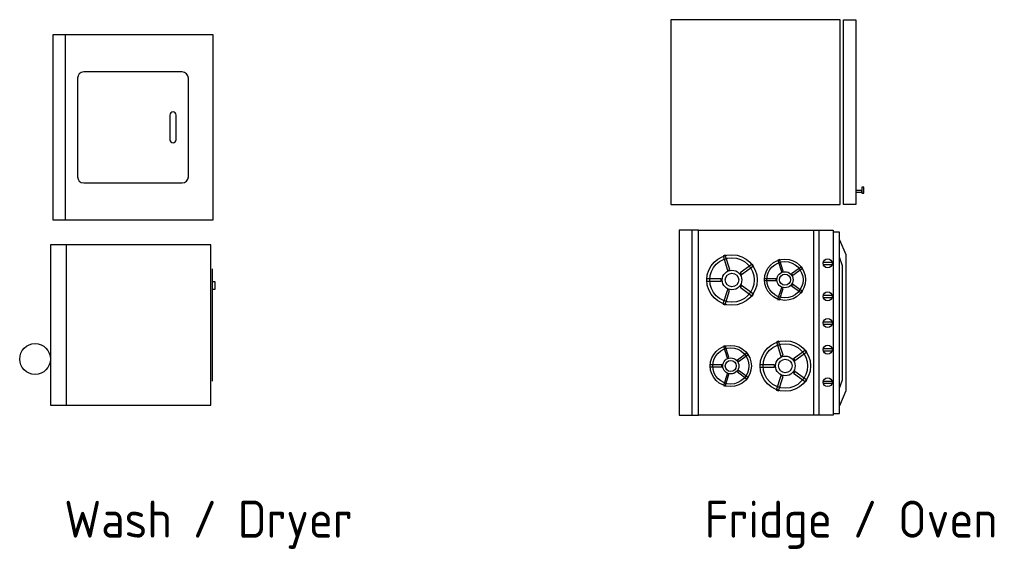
# Model space of a CAD drawing. Header units: inches. Extents: x 100794 to 106273, y 288 to 2276.
# Tile 34 of 149: x 100794 to 100953, y 1466 to 1552. Entities that reach past the tile are written whole.
import ezdxf

# ---------------------------------------------------------------- set-up
doc = ezdxf.new("R2010")
doc.units = ezdxf.units.IN
doc.header["$MEASUREMENT"] = 0
doc.layers.get('0').update_dxf_attribs({"linetype": 'CONTINUOUS'})
doc.layers.add('0EMPORARY', color=7, linetype='CONTINUOUS')
doc.styles.get("Standard").update_dxf_attribs({"font": 'ISOCP'})

msp = doc.modelspace()

# ---------------------------------------------------------------- linework, layer by layer
for p, q in [((100902.74853, 1487.89691, -0.02679), (100902.74853, 1517.89691, -0.02679)), ((100922.53533, 1487.89691, -0.02831), (100922.53533, 1517.89691, -0.02831)), ((100923.38733, 1487.89691, -0.02679), (100923.38733, 1517.89691, -0.02679)), ((100924.0591, 1512.72357, -0.03702), (100925.45636, 1512.72357, -0.03702)), ((100924.0591, 1512.35907, -0.03702), (100925.45636, 1512.35907, -0.03702)), ((100924.0591, 1507.36249, -0.03702), (100925.45636, 1507.36249, -0.03702)), ((100924.0591, 1506.998, -0.03702), (100925.45636, 1506.998, -0.03702)), ((100924.0591, 1503.04064, -0.03702), (100925.45636, 1503.04064, -0.03702)), ((100924.0591, 1502.67615, -0.03702), (100925.45636, 1502.67615, -0.03702)), ((100924.0591, 1498.7265, -0.03702), (100925.45636, 1498.7265, -0.03702)), ((100924.0591, 1498.36201, -0.03702), (100925.45636, 1498.36201, -0.03702)), ((100924.0591, 1493.4354, -0.03702), (100925.45636, 1493.4354, -0.03702)), ((100924.0591, 1493.07091, -0.03702), (100925.45636, 1493.07091, -0.03702))]:
    msp.add_line(p, q)
at = {"color": 1}
for points, elevation in [([(100899.31739, 1522.05378), (100926.81739, 1522.05378), (100926.81739, 1552.05378), (100899.31739, 1552.05378)], -0.01649), ([(100929.31739, 1522.05378), (100927.31739, 1522.05378), (100927.31739, 1552.05378), (100929.31739, 1552.05378)], -0.01369), ([(100930.64105, 1523.90616), (100930.64105, 1524.90745), (100930.31998, 1524.90745), (100930.31998, 1523.90616)], -0.01695), ([(100929.31739, 1524.05378), (100930.31869, 1524.05378), (100930.31869, 1524.37485), (100929.31739, 1524.37485)], -0.01477)]:
    msp.add_lwpolyline(points, close=True, dxfattribs=dict(at, elevation=elevation))
for points, elevation in [([(100900.66533, 1487.89691), (100903.79013, 1487.89691), (100903.79013, 1517.89691), (100900.66533, 1517.89691)], -0.02831), ([(100903.79013, 1517.89691), (100925.65893, 1517.89691), (100925.65893, 1487.89691), (100903.79013, 1487.89691)], -0.02831), ([(100925.65893, 1488.19571), (100926.70053, 1488.19571), (100926.70053, 1517.59811), (100925.65893, 1517.59811)], -0.02679), ([(100926.70053, 1516.36451), (100927.71693, 1513.9597), (100927.71693, 1491.83411), (100926.70053, 1489.42931), (100926.70053, 1492.28411), (100927.15533, 1493.65091), (100927.15533, 1512.14291), (100926.70053, 1513.50971)], -0.02679), ([(100907.78283, 1513.73779), (100908.52806, 1511.44418), (100908.87388, 1511.55655), (100908.12865, 1513.85015)], -0.03702), ([(100912.50037, 1512.41767), (100910.54931, 1511.00014), (100910.76304, 1510.70597), (100912.7141, 1512.1235)], -0.03702), ([(100916.65196, 1513.06663), (100917.26042, 1511.19399), (100917.54277, 1511.28573), (100916.93431, 1513.15837)], -0.03702), ([(100920.50366, 1511.9888), (100918.9107, 1510.83144), (100919.0852, 1510.59126), (100920.67817, 1511.74862)], -0.03702), ([(100905.06951, 1509.65908), (100907.48115, 1509.65908), (100907.48115, 1510.02269), (100905.06951, 1510.02269)], -0.03702), ([(100912.70266, 1507.52307), (100910.75161, 1508.9406), (100910.53788, 1508.64643), (100912.48894, 1507.2289)], -0.03702), ([(100914.43664, 1509.73651), (100916.40565, 1509.73651), (100916.40565, 1510.03339), (100914.43664, 1510.03339)], -0.03702), ([(100920.66883, 1507.99254), (100919.07586, 1509.1499), (100918.90136, 1508.90972), (100920.49433, 1507.75236)], -0.03702), ([(100908.11014, 1505.81817), (100908.85538, 1508.11178), (100908.50956, 1508.22414), (100907.76432, 1505.93053)], -0.03702), ([(100916.9192, 1506.60055), (100917.52766, 1508.4732), (100917.24531, 1508.56494), (100916.63685, 1506.69229)], -0.03702), ([(100916.4411, 1499.79458), (100917.18633, 1497.50097), (100917.53215, 1497.61334), (100916.78692, 1499.90694)], -0.03702), ([(100907.85675, 1499.07757), (100908.46521, 1497.20492), (100908.74756, 1497.29667), (100908.1391, 1499.16931)], -0.03702), ([(100911.70846, 1497.99974), (100910.11549, 1496.84238), (100910.28999, 1496.6022), (100911.88296, 1497.75956)], -0.03702), ([(100921.15864, 1498.47446), (100919.20758, 1497.05693), (100919.42131, 1496.76276), (100921.37237, 1498.18029)], -0.03702), ([(100905.64143, 1495.74745), (100907.61045, 1495.74745), (100907.61045, 1496.04433), (100905.64143, 1496.04433)], -0.03702), ([(100913.72778, 1495.71587), (100916.13942, 1495.71587), (100916.13942, 1496.07948), (100913.72778, 1496.07948)], -0.03702), ([(100908.12399, 1492.61149), (100908.73245, 1494.48414), (100908.4501, 1494.57588), (100907.84164, 1492.70323)], -0.03702), ([(100911.87362, 1494.00348), (100910.28065, 1495.16084), (100910.10615, 1494.92066), (100911.69912, 1493.7633)], -0.03702), ([(100921.36093, 1493.57986), (100919.40988, 1494.99739), (100919.19615, 1494.70322), (100921.14721, 1493.28569)], -0.03702), ([(100916.76841, 1491.87496), (100917.51365, 1494.16857), (100917.16783, 1494.28093), (100916.42259, 1491.98732)], -0.03702)]:
    msp.add_lwpolyline(points, close=True, dxfattribs=dict(elevation=elevation))
for centre, radius in [((100909.2331, 1509.83116, -0.03702), 4.09664), ((100909.2331, 1509.83116, -0.03702), 3.59664), ((100917.83606, 1509.87701, -0.03702), 3.34476), ((100917.83606, 1509.87701, -0.03702), 2.93653), ((100924.75773, 1512.54132, -0.03702), 0.72201), ((100909.2331, 1509.83116, -0.03702), 1.59664), ((100909.2331, 1509.83116, -0.03702), 1.09664), ((100917.83606, 1509.87701, -0.03702), 1.3036), ((100917.83606, 1509.87701, -0.03702), 0.89537), ((100924.75773, 1507.18024, -0.03702), 0.72201), ((100924.75773, 1502.85839, -0.03702), 0.72201), ((100909.04085, 1495.88795, -0.03702), 3.34476), ((100917.89137, 1495.88795, -0.03702), 4.09664), ((100917.89137, 1495.88795, -0.03702), 3.59664), ((100924.75773, 1498.54425, -0.03702), 0.72201), ((100909.04085, 1495.88795, -0.03702), 2.93653), ((100909.04085, 1495.88795, -0.03702), 1.3036), ((100909.04085, 1495.88795, -0.03702), 0.89537), ((100917.89137, 1495.88795, -0.03702), 1.59664), ((100917.89137, 1495.88795, -0.03702), 1.09664), ((100924.75773, 1493.25315, -0.03702), 0.72201)]:
    msp.add_circle(centre, radius)
at = {"layer": '0EMPORARY', "color": 7, "linetype": 'Continuous'}
for p, q in [((100824.99563, 1549.58693), (100798.99563, 1549.58693)), ((100798.99563, 1549.58693), (100798.99563, 1519.58693)), ((100800.99563, 1549.58693), (100800.99563, 1519.58693)), ((100824.99563, 1519.58693), (100824.99563, 1549.58693)), ((100802.99563, 1542.58693), (100802.99563, 1526.58693)), ((100819.99563, 1543.58693), (100803.99563, 1543.58693)), ((100820.99563, 1526.58693), (100820.99563, 1542.58693)), ((100817.99563, 1536.58693), (100817.99563, 1532.58693)), ((100818.49563, 1537.08693), (100818.49563, 1537.08693)), ((100818.99563, 1532.58693), (100818.99563, 1536.58693)), ((100818.49563, 1532.08693), (100818.49563, 1532.08693)), ((100803.99563, 1525.58693), (100819.99563, 1525.58693)), ((100798.99563, 1519.58693), (100824.99563, 1519.58693)), ((100798.60896, 1515.53627), (100798.60896, 1489.53627)), ((100824.60896, 1515.53627), (100798.60896, 1515.53627)), ((100801.20896, 1489.53627), (100801.20896, 1515.53627)), ((100824.60896, 1489.53627), (100824.60896, 1515.53627)), ((100824.85896, 1511.62695), (100824.85896, 1493.44559)), ((100825.33718, 1509.55364), (100824.85896, 1509.55364)), ((100825.33718, 1508.35749), (100825.33718, 1509.55364)), ((100824.85896, 1508.35749), (100825.33718, 1508.35749)), ((100798.60896, 1489.53627), (100824.60896, 1489.53627))]:
    msp.add_line(p, q, dxfattribs=at)
msp.add_circle((100796.10896, 1497.01623), 2.5, dxfattribs=at)
for centre, radius, start, end in [((100803.99563, 1542.58693), 1, 90, 180), ((100819.99563, 1542.58693), 1, 0, 90), ((100818.49563, 1536.58693), 0.5, 90, 180), ((100818.49563, 1536.58693), 0.5, 0, 90), ((100818.49563, 1532.58693), 0.5, 180, 270), ((100818.49563, 1532.58693), 0.5, 270, 0), ((100803.99563, 1526.58693), 1, 180, 270), ((100819.99563, 1526.58693), 1, 270, 0)]:
    msp.add_arc(centre, radius, start, end, dxfattribs=at)

# ---------------------------------------------------------------- texts
for s, p in [('Wash / Dryer', (100800.82984, 1468.03248)), (' Fridge / Oven', (100901.37702, 1468.03248))]:
    msp.add_text(s, height=6).set_placement(p)

doc.saveas('drawing.dxf')
